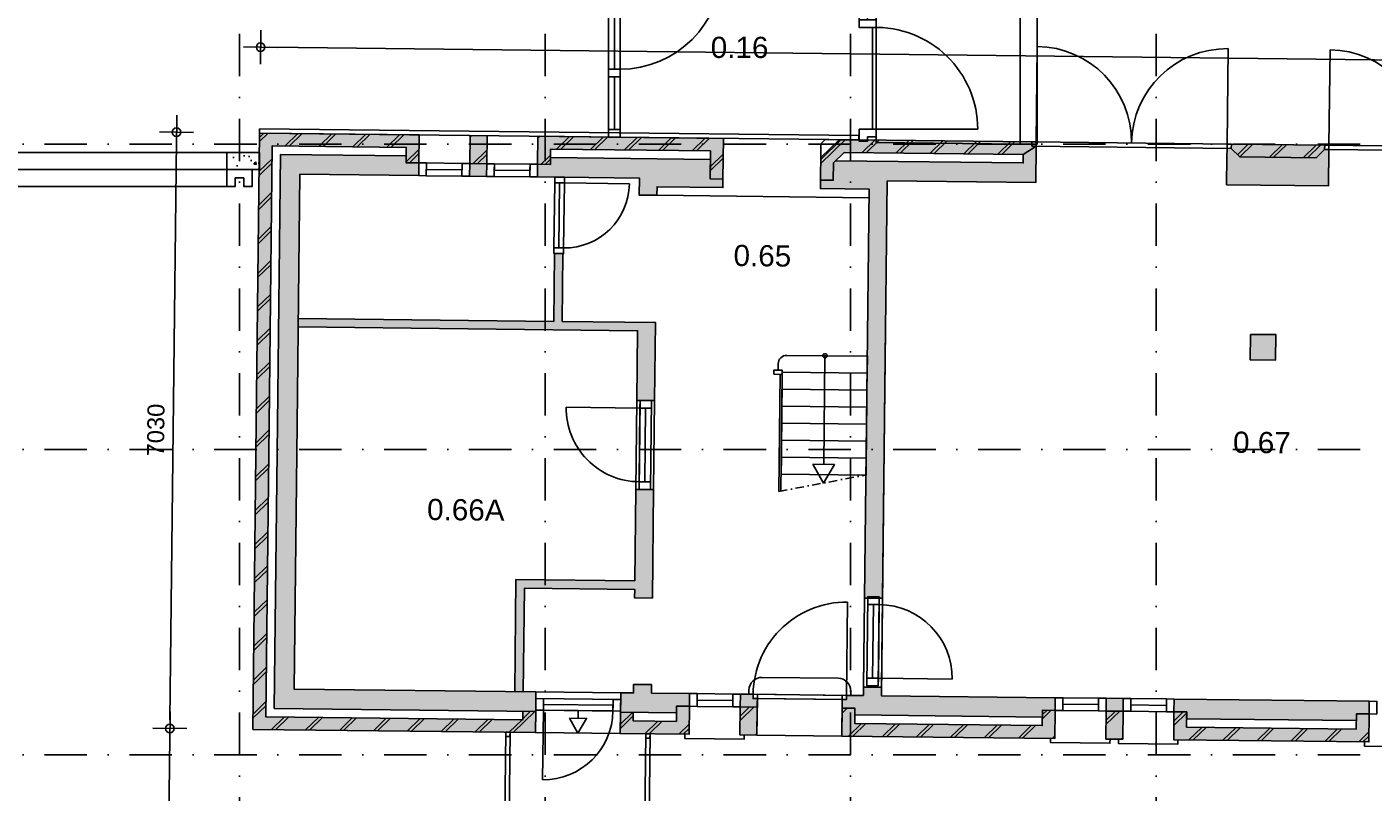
# Model space of a CAD drawing. Header units: millimetres. Extents: x -5500 to 79887, y -71178 to 5500.
# Tile 12 of 18: x 26296 to 42156, y -15440 to -6419. Entities that reach past the tile are written whole.
import ezdxf

# ---------------------------------------------------------------- set-up
doc = ezdxf.new("R2010")
doc.units = ezdxf.units.MM
doc.header["$LTSCALE"] = 100
doc.linetypes.add('begane grond_deel 2$1$DASHDOT', pattern=[1, 0.5, -0.25, 0, -0.25])
doc.linetypes.add('p_stramien$0$DASHDOT', pattern=[1, 0.5, -0.25, 0, -0.25])
for name, color, linetype in [('A--A28--_KONSTRUKTIES', 9, 'Continuous'), ('A--L24--_TRAPPEN', 1, 'Continuous'), ('A--L28--_KONSTRUKTIES', 4, 'Continuous'), ('A--L31--_BUITENKOZIJN', 4, 'Continuous'), ('A--L32--_BINNENKOZIJN', 4, 'Continuous'), ('A--M$1A_MAATVOERING', 1, 'Continuous'), ('A--T$1A_0_25MM', 4, 'Continuous'), ('begane grond_deel 2$0$A--A21--_BUITENWAND', 9, 'Continuous'), ('begane grond_deel 2$0$A--A22--_BINNENWAND', 9, 'Continuous'), ('begane grond_deel 2$0$A--L21--_BUITENWAND', 2, 'Continuous'), ('begane grond_deel 2$0$A--L22--_BINNENWAND', 2, 'Continuous'), ('begane grond_deel 2$0$A--L24--_TRAPPEN', 1, 'Continuous'), ('begane grond_deel 2$0$A--L31--_BUITENKOZIJN', 1, 'Continuous'), ('begane grond_deel 2$0$A--L32--_BINNENKOZIJN', 1, 'Continuous'), ('begane grond_deel 2$0$A--T$1A_0_25MM', 4, 'Continuous'), ('p_stramien$0$A--L$7A-_STRAMIEN', 250, 'p_stramien$0$DASHDOT')]:
    doc.layers.add(name, color=color, linetype=linetype)
doc.styles.add('begane grond_deel 2$0$TEXT-0_25', font='arial.ttf', dxfattribs={"height": 250})
doc.styles.add('TEXT-0_20', font='arial.ttf', dxfattribs={"height": 200})
doc.styles.add('TEXT-0_25', font='arial.ttf', dxfattribs={"height": 250})
doc.dimstyles.new('DIM-2', dxfattribs={"dimscale": 100, "dimtxt": 2, "dimasz": 1, "dimexe": 0, "dimexo": 0, "dimgap": 0, "dimtad": 0, "dimdec": 0, "dimzin": 0, "dimdsep": 46, "dimtxsty": 'TEXT-0_20', "dimblk1": 'MAATPUNT', "dimblk2": 'MAATPUNT', "dimsah": 1, "dimcen": 0, "dimse1": 1, "dimse2": 1, "dimclrd": 9, "dimclre": 1, "dimclrt": 2, "dimazin": 0, "dimtfac": 0.75, "dimtdec": 0, "dimtix": 1, "dimtmove": 2, "dimatfit": 3, "dimfxl": 0, "dimtvp": 1, "dimtolj": 1, "dimtzin": 0, "dimarcsym": 0})
pattern_1 = [(44.3514, (28751.47, -32919.44), (-197.7232, 202.2513), []), (44.3514, (28801.47, -32920), (-197.7232, 202.2513), [])]

# ---------------------------------------------------------------- blocks, each defined once
blk = doc.blocks.new('bi_koz_2090')
at = {"color": 9}
blk.add_lwpolyline([(67.5, -90), (1267.5, -90)], dxfattribs=at)
at = {"layer": 'A--L32--_BINNENKOZIJN', "color": 1}
for points in [[(-67.5, -90), (67.5, -90), (67.5, 0), (-67.5, 0)], [(0, -90), (67.5, -90), (67.5, -1290), (0, -1290)], [(-67.5, -1380), (67.5, -1380), (67.5, -1290), (-67.5, -1290)], [(-67.5, -2090), (67.5, -2090), (67.5, -2000), (-67.5, -2000)]]:
    blk.add_lwpolyline(points, close=True, dxfattribs=at)
at = {"layer": 'A--L32--_BINNENKOZIJN', "color": 9}
for points in [[(-67.5, -90), (67.5, -90), (67.5, -1290), (-67.5, -1290)], [(-67.5, -1380), (0, -1380), (0, -2000), (-67.5, -2000)], [(0, -1380), (67.5, -1380), (67.5, -2000), (0, -2000)]]:
    blk.add_lwpolyline(points, close=True, dxfattribs=at)
blk.add_arc((67.5, -90), 1200, 270, 0, dxfattribs=at)
blk = doc.blocks.new('bu_koz_2090')
at = {"layer": 'A--L31--_BUITENKOZIJN', "color": 1}
for points in [[(-100, -115), (100, -115), (100, -25), (0, -25), (0, 25), (-100, 25), (-100, -115)], [(-100, -1975), (100, -1975), (100, -2065), (0, -2065), (0, -2115), (-100, -2115), (-100, -1975)]]:
    blk.add_lwpolyline(points, dxfattribs=at)
at = {"layer": 'A--L31--_BUITENKOZIJN', "color": 9}
for points in [[(-100, -115), (-100, -685), (0, -685), (0, -115)], [(0, -115), (0, -685), (100, -685), (100, -115)]]:
    blk.add_lwpolyline(points, close=True, dxfattribs=at)
at = {"layer": 'A--L31--_BUITENKOZIJN', "color": 1}
for points in [[(100, -685), (-100, -685), (-100, -775), (100, -775)], [(100, -775), (60, -775), (60, -1975), (100, -1975)]]:
    blk.add_lwpolyline(points, close=True, dxfattribs=at)
at = {"layer": 'A--L31--_BUITENKOZIJN', "color": 9}
blk.add_lwpolyline([(99, -1975), (1299, -1975)], dxfattribs=at)
blk.add_arc((99, -1975), 1200, 359.9943, 91.87, dxfattribs=at)
blk = doc.blocks.new('p_stramien')
at = {"layer": 'p_stramien$0$A--L$7A-_STRAMIEN', "ltscale": 10}
for points in [[(28800, 4500), (28800, -70400)], [(32400, 4500), (32400, -70400)], [(36000, 4500), (36000, -70400)], [(39600, 4500), (39600, -70400)], [(-4500.1, -7800), (42100, -7800)], [(-4500.1, -11400), (42100, -11400)], [(-4500.1, -15000), (42100, -15000)]]:
    blk.add_lwpolyline(points, dxfattribs=at)
blk = doc.blocks.new('MAATPUNT')
at = {"color": 9, "linetype": 'Continuous'}
for p, q in [((0, 2), (0, -2)), ((-2, 0), (2, 0))]:
    blk.add_line(p, q, dxfattribs=at)
at = {"color": 1, "linetype": 'Continuous'}
blk.add_circle((0, 0), 0.5, dxfattribs=at)
blk = doc.blocks.new('*D353')
at = {"layer": 'A--M$1A_MAATVOERING', "color": 9, "lineweight": -2}
blk.add_line((29149, -6659), (61497, -7025), dxfattribs=at)
at = {"layer": 'A--M$1A_MAATVOERING', "color": 9, "lineweight": -2, "xscale": 100, "yscale": 100, "zscale": 100}
for p, rotation in [((29049, -6658), 179.3513962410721), ((61597, -7026), 359.3513962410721)]:
    blk.add_blockref('MAATPUNT', p, dxfattribs=dict(at, rotation=rotation))
at = {"layer": 'A--M$1A_MAATVOERING', "color": 2, "insert": (45325, -6638), "char_height": 200, "attachment_point": 5, "rotation": 359.3514, "style": 'TEXT-0_20'}
blk.add_mtext('\\A1;32550', dxfattribs=at)
blk = doc.blocks.new('*D359')
at = {"layer": 'A--M$1A_MAATVOERING', "color": 9, "lineweight": -2}
blk.add_line((28058, -7760), (27981, -14590), dxfattribs=at)
at = {"layer": 'A--M$1A_MAATVOERING', "color": 9, "lineweight": -2, "xscale": 100, "yscale": 100, "zscale": 100}
for p, rotation in [((28059, -7660), 89.35139624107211), ((27980, -14690), 269.3513962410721)]:
    blk.add_blockref('MAATPUNT', p, dxfattribs=dict(at, rotation=rotation))
at = {"layer": 'A--M$1A_MAATVOERING', "color": 2, "insert": (27815, -11172), "char_height": 200, "attachment_point": 5, "rotation": 89.3514, "style": 'TEXT-0_20'}
blk.add_mtext('\\A1;7030', dxfattribs=at)
blk = doc.blocks.new('*D360')
at = {"layer": 'A--M$1A_MAATVOERING', "color": 9, "lineweight": -2}
blk.add_line((27979, -14790), (27923, -19689), dxfattribs=at)
at = {"layer": 'A--M$1A_MAATVOERING', "color": 9, "lineweight": -2, "xscale": 100, "yscale": 100, "zscale": 100}
for p, rotation in [((27980, -14690), 89.35139624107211), ((27922, -19789), 269.3513962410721)]:
    blk.add_blockref('MAATPUNT', p, dxfattribs=dict(at, rotation=rotation))
at = {"layer": 'A--M$1A_MAATVOERING', "color": 2, "insert": (27747, -17237), "char_height": 200, "attachment_point": 5, "rotation": 89.3514, "style": 'TEXT-0_20'}
blk.add_mtext('\\A1;5100', dxfattribs=at)
blk = doc.blocks.new('begane grond_deel 2$0$bi_d_koz_1050')
at = {"layer": 'begane grond_deel 2$0$A--L31--_BUITENKOZIJN', "color": 1}
for points in [[(-135, 0), (0, 0), (0, -90), (-135, -90)], [(-135, -960), (-67.5, -960), (-67.5, -90), (-135, -90)], [(-135, -960), (0, -960), (0, -1050), (-135, -1050)]]:
    blk.add_lwpolyline(points, close=True, dxfattribs=at)
at = {"layer": 'begane grond_deel 2$0$A--L31--_BUITENKOZIJN', "color": 9}
blk.add_lwpolyline([(-135, 0), (-135, -1050), (0, -1050), (0, 0)], close=True, dxfattribs=at)
blk.add_lwpolyline([(-135, -90), (-1005, -90)], dxfattribs=at)
blk.add_arc((-135, -90), 870, 180, 270, dxfattribs=at)
blk = doc.blocks.new('begane grond_deel 2$0$bi_koz_900')
at = {"layer": 'begane grond_deel 2$0$A--L32--_BINNENKOZIJN', "color": 1}
for points in [[(57, -67), (-57, -67), (-57, 0), (57, 0)], [(0, -67), (-57, -67), (-57, -833), (0, -833)], [(57, -900), (-57, -900), (-57, -833), (57, -833)]]:
    blk.add_lwpolyline(points, close=True, dxfattribs=at)
at = {"layer": 'begane grond_deel 2$0$A--L32--_BINNENKOZIJN', "color": 9}
blk.add_lwpolyline([(-57, -67), (-823, -67)], dxfattribs=at)
blk.add_lwpolyline([(57, -67), (-57, -67), (-57, -833), (57, -833)], close=True, dxfattribs=at)
blk.add_arc((-57, -67), 766, 180, 270, dxfattribs=at)
blk = doc.blocks.new('begane grond_deel 2$0$bu_d_koz_1000')
at = {"layer": 'begane grond_deel 2$0$A--L31--_BUITENKOZIJN', "color": 9}
blk.add_lwpolyline([(1000, -67.5), (0, -67.5), (0, 67.5), (1000, 67.5)], close=True, dxfattribs=at)
at = {"layer": 'begane grond_deel 2$0$A--L31--_BUITENKOZIJN', "color": 1}
for points in [[(90, -67.5), (90, 67.5), (0, 67.5), (0, -67.5)], [(90, -67.5), (90, 0), (910, 0), (910, -67.5)], [(1000, -67.5), (1000, 67.5), (910, 67.5), (910, -67.5)]]:
    blk.add_lwpolyline(points, close=True, dxfattribs=at)
at = {"layer": 'begane grond_deel 2$0$A--L31--_BUITENKOZIJN', "color": 9}
blk.add_lwpolyline([(910, -67.5), (910, -887.5)], dxfattribs=at)
blk.add_arc((910, -67.5), 820, 180, 270, dxfattribs=at)

msp = doc.modelspace()

# ---------------------------------------------------------------- hatches: boundary and pattern name
at = {"layer": 'A--A28--_KONSTRUKTIES'}
h = msp.add_hatch(dxfattribs=at)
h.set_pattern_fill('CONCRETE2', color=256, scale=25, style=0)
h.set_pattern_definition([(50, (7200, -2750), (364.368, -31.878), [38.1, -419.1]), (355, (7200, -2750), (-70.4857, 382.1136), [30.48, -335.28]), (100.4514, (7230.36, -2752.66), (293.883, 350.2353), [32.38, -356.18]), (46.1842, (7200, -2648.4), (542.1585, -84.084), [57.15, -628.65]), (96.6356, (7245.2, -2655.4), (474.809, 494.852), [48.57, -534.27]), (351.1842, (7200, -2648.4), (474.808, 494.852), [45.72, -502.92]), (21, (7250.8, -2673.8), (303.2288, -204.5304), [38.1, -419.1]), (326, (7250.8, -2673.8), (123.604, 368.376), [30.48, -335.28]), (71.4514, (7276.07, -2690.84), (426.833, 163.8455), [32.38, -356.18]), (37.5, (7200, -2750), (6.1772, 169.1101), [0, -331.216, 0, -340.36, 0, -336.55]), (7.5, (7200, -2750), (133.6393, 200.3611), [0, -194.056, 0, -323.596, 0, -128.27]), (327.5, (7086.72, -2750), (271.1818, -11.4579), [0, -127, 0, -396.24, 0, -525.78]), (317.5, (7035.92, -2750), (296.2586, 50.8533), [0, -165.1, 0, -263.144, 0, -373.38])])
h.paths.add_polyline_path([(28650, -7900), (28650, -8100), (29034.7, -8100), (29034.7, -7900)])
at = {"layer": 'begane grond_deel 2$0$A--A21--_BUITENWAND'}
for color, points in [(8, [(32290.3, -14488.3), (32140.4, -14486.6), (32139.2, -14586.6), (29109.4, -14552.3), (29148.5, -11097.5), (29185.6, -7822.7), (30765.5, -7840.6), (30764.4, -7940.6), (30763.5, -8020.6), (30913.4, -8022.3), (30917.2, -7692.3), (29037.3, -7671.1), (28998.5, -11095.8), (28957.7, -14700.6), (31937.5, -14734.3), (31937.5, -14734.3), (31987.5, -14734.9), (31987.5, -14734.9), (32287.5, -14738.3)]), (8, [(31713.4, -8031.4), (31717.1, -7701.4), (31517.1, -7699.1), (31513.4, -8029.1)]), (8, [(34346.5, -8211.2), (34496.5, -8212.9), (34502, -7732.9), (32317.1, -7708.2), (32313.4, -8038.2), (32463.4, -8039.9), (32464.3, -7959.9), (32465.4, -7859.9), (34350.3, -7881.2), (34349.1, -7981.2)]), (8, [(38136.7, -7774.1), (36076.8, -7750.8), (35864.7, -7748.4), (35649.5, -7958.8), (35647.1, -8170.9), (35646.4, -8225.9), (35796.4, -8227.6), (35798.8, -8022.6), (35824, -7997.9), (35925.1, -7899), (38035, -7922.9), (38186.2, -7824.6), (38136.2, -7824.1)]), (256, [(32140.4, -14486.6), (32290.3, -14488.3), (32290.5, -14473.3), (32292, -14338.3), (32292.9, -14258.3), (29443.1, -14226.1), (29478.5, -11101.3), (29491.5, -9956.3), (29492.6, -9856.4), (29511.8, -8156.5), (30911.8, -8172.3), (30913.4, -8022.3), (30763.5, -8020.6), (30764.4, -7940.6), (29284.5, -7923.9), (29248.5, -11098.7), (29210.5, -14453.5)]), (8, [(40486, -7850.7), (40584.9, -7951.8), (41484.8, -7962), (41585.9, -7863.1), (41586.5, -7813.1), (40486.6, -7800.7)]), (256, [(33719.3, -8404.1), (33720.4, -8304.1), (34495.4, -8312.9), (34496.5, -8212.9), (34346.5, -8211.2), (34349.1, -7981.2), (32464.3, -7959.9), (32463.4, -8039.9), (32313.4, -8038.2), (32311.7, -8188.2), (32514.6, -8190.5), (32514.6, -8190.5), (32628.6, -8191.7), (32628.6, -8191.7), (33511.6, -8201.7), (33509.3, -8401.7)]), (256, [(34102.8, -14278.8), (33652.9, -14273.7), (33654, -14173.7), (33444, -14171.4), (33442.9, -14271.4), (33292.9, -14269.7), (33292, -14349.7), (33290.3, -14499.6), (33440.3, -14501.3), (33950.2, -14507.1), (33951.1, -14427.1), (34101.1, -14428.8)]), (8, [(33587.4, -14753), (33637.4, -14753.6), (33637.4, -14753.6), (34097.4, -14758.8), (34101.1, -14428.8), (33951.1, -14427.1), (33950.2, -14507.1), (33949.1, -14607.1), (33439.1, -14601.3), (33440.3, -14501.3), (33290.3, -14499.6), (33289.1, -14599.6), (33287.4, -14749.6), (33587.4, -14753)]), (8, [(34701.1, -14435.6), (34697.4, -14765.6), (34747.4, -14766.2), (34897.3, -14767.9), (34901.1, -14437.9)]), (8, [(35901, -14449.2), (35897.3, -14779.2), (38407.1, -14807.6), (38410.9, -14477.6), (38260.9, -14475.9), (38258.8, -14655.9), (36049, -14630.9), (36051, -14450.9)]), (8, [(39010.8, -14484.4), (39007.1, -14814.4), (39057.1, -14814.9), (39157.1, -14816.1), (39207.1, -14816.6), (39210.8, -14486.7)]), (8, [(39810.8, -14493.5), (39807, -14823.4), (42106.9, -14849.5), (42110.6, -14519.5), (41960.6, -14517.8), (41958.6, -14697.8), (39958.7, -14675.1), (39960.8, -14495.2)])]:
    msp.add_hatch(color=color, dxfattribs=at).paths.add_polyline_path(points)
h = msp.add_hatch(dxfattribs=at)
h.set_pattern_fill('BAKSTEEN', color=256, scale=100, angle=179.3514, style=0)
h.set_pattern_definition([(224.3514, (42362.72, 10399.25), (197.7232, -202.2513), []), (224.3514, (42312.72, 10399.82), (197.7232, -202.2513), [])])
h.paths.add_polyline_path([(31713.4, -8031.4), (31717.1, -7701.4), (31517.1, -7699.1), (31513.4, -8029.1)])
h = msp.add_hatch(dxfattribs=at)
h.set_pattern_fill('BAKSTEEN', color=256, scale=100, angle=359.3514, style=0)
h.set_pattern_definition([(44.3514, (24051.78, -32866.24), (-197.7232, 202.2513), []), (44.3514, (24101.77, -32866.8), (-197.7232, 202.2513), [])])
h.paths.add_polyline_path([(34701.1, -14435.6), (34697.4, -14765.6), (34897.3, -14767.9), (34901.1, -14437.9)])
h = msp.add_hatch(dxfattribs=at)
h.set_pattern_fill('BAKSTEEN', color=256, scale=100, angle=359.3514, style=0)
h.set_pattern_definition(pattern_1)
h.paths.add_polyline_path([(35901, -14449.2), (35897.3, -14779.2), (38407.1, -14807.6), (38410.9, -14477.6), (38260.9, -14475.9), (38258.8, -14655.9), (36049, -14630.9), (36051, -14450.9)])
h = msp.add_hatch(dxfattribs=at)
h.set_pattern_fill('BAKSTEEN', color=256, scale=100, angle=359.3514, style=0)
h.set_pattern_definition([(44.3514, (28361.5, -32915.03), (-197.7232, 202.2513), []), (44.3514, (28411.5, -32915.6), (-197.7232, 202.2513), [])])
h.paths.add_polyline_path([(39010.8, -14484.4), (39007.1, -14814.4), (39207.1, -14816.6), (39210.8, -14486.7)])
h = msp.add_hatch(dxfattribs=at)
h.set_pattern_fill('BAKSTEEN', color=256, scale=100, angle=359.3514, style=0)
h.set_pattern_definition([(44.3514, (27961.53, -32910.5), (-197.7232, 202.2513), []), (44.3514, (28011.52, -32911.07), (-197.7232, 202.2513), [])])
h.paths.add_polyline_path([(39810.8, -14493.5), (39807, -14823.4), (42106.9, -14849.5), (42110.6, -14519.5), (41960.6, -14517.8), (41958.6, -14697.8), (39958.7, -14675.1), (39960.8, -14495.2)])
at = {"layer": 'begane grond_deel 2$0$A--A22--_BINNENWAND'}
h = msp.add_hatch(dxfattribs=at)
h.set_pattern_fill('BAKSTEEN', color=256, scale=100, angle=359.3514, style=0)
h.set_pattern_definition(pattern_1)
h.paths.add_polyline_path([(32290.3, -14488.3), (32140.4, -14486.6), (32139.2, -14586.6), (29109.4, -14552.3), (29148.5, -11097.5), (29185.6, -7822.7), (30765.5, -7840.6), (30764.4, -7940.6), (30763.5, -8020.6), (30913.4, -8022.3), (30917.2, -7692.3), (29037.3, -7671.1), (28998.5, -11095.8), (28957.7, -14700.6), (31937.5, -14734.3), (31937.5, -14734.3), (31987.5, -14734.9), (31987.5, -14734.9), (32287.5, -14738.3)])
h = msp.add_hatch(dxfattribs=at)
h.set_pattern_fill('BAKSTEEN', color=256, scale=100, angle=359.3514, style=0)
h.set_pattern_definition(pattern_1)
h.paths.add_polyline_path([(34346.5, -8211.2), (34496.5, -8212.9), (34502, -7732.9), (32317.1, -7708.2), (32313.4, -8038.2), (32463.4, -8039.9), (32464.3, -7959.9), (32465.4, -7859.9), (34350.3, -7881.2), (34349.1, -7981.2)])
h = msp.add_hatch(dxfattribs=at)
h.set_pattern_fill('BAKSTEEN', color=256, scale=100, angle=359.3514, style=0)
h.set_pattern_definition(pattern_1)
h.paths.add_polyline_path([(38136.7, -7774.1), (36076.8, -7750.8), (35864.7, -7748.4), (35649.5, -7958.8), (35647.1, -8170.9), (35646.4, -8225.9), (35796.4, -8227.6), (35798.8, -8022.6), (35824, -7997.9), (35925.1, -7899), (38035, -7922.9), (38186.2, -7824.6), (38136.2, -7824.1)])
for points in [[(35796.4, -8227.6), (35646.4, -8225.9), (35645.3, -8325.9), (36220.3, -8332.4), (36165.7, -13152.1), (36375.7, -13154.5), (36431.4, -8234.8), (38181.3, -8254.6), (38186.2, -7824.6), (38035, -7922.9), (38033.9, -8022.9), (35824, -7997.9), (35798.8, -8022.6)], [(40436, -7850.1), (40434.9, -7950.1), (40431.1, -8280.1), (41631.1, -8293.7), (41635.9, -7863.7), (41585.9, -7863.1), (41484.8, -7962), (40584.9, -7951.8), (40486, -7850.7)], [(31711.7, -8181.4), (31713.4, -8031.4), (31513.4, -8029.1), (31511.7, -8179.1)], [(33519.4, -10822), (33654.4, -10823.5), (33691.9, -10824), (33702.3, -9904), (32602.4, -9891.6), (32602.4, -9891.6), (32611.5, -9091.6), (32511.5, -9090.5), (32502.4, -9890.4), (32502.4, -9890.4), (29492.6, -9856.4), (29491.5, -9956.3), (33491.2, -10001.6), (33481.9, -10821.6)], [(40711.2, -10043.4), (40707.8, -10343.3), (41007.8, -10346.7), (41011.2, -10046.8)], [(33642.5, -11873.5), (33507.5, -11871.9), (33470, -11871.5), (33457.8, -12951.4), (32057.9, -12935.6), (32043, -14255.5), (32143, -14256.6), (32156.8, -13036.7), (33456.7, -13051.4), (33455.6, -13151.4), (33665.5, -13153.8), (33680, -11873.9)], [(36153.8, -14202), (36152.7, -14302), (35952.7, -14299.8), (35952.1, -14349.8), (35902.1, -14349.2), (35901, -14449.2), (36051, -14450.9), (36050.1, -14530.9), (38260, -14555.9), (38260.9, -14475.9), (38410.9, -14477.6), (38412.6, -14327.6), (36362.7, -14304.4), (36363.8, -14204.4)], [(34702.8, -14285.6), (34701.1, -14435.6), (34901.1, -14437.9), (34902.2, -14337.9), (34852.2, -14337.3), (34852.8, -14287.3)], [(39012.5, -14334.4), (39010.8, -14484.4), (39210.8, -14486.7), (39212.5, -14336.7)], [(39812.5, -14343.5), (39810.8, -14493.5), (39960.8, -14495.2), (39959.9, -14575.1), (41959.7, -14597.8), (41960.6, -14517.8), (42110.6, -14519.5), (42112.3, -14369.5)]]:
    msp.add_hatch(color=256, dxfattribs=at).paths.add_polyline_path(points)
h = msp.add_hatch(dxfattribs=at)
h.set_pattern_fill('BAKSTEEN', color=256, scale=100, angle=359.3514, style=0)
h.set_pattern_definition(pattern_1)
h.paths.add_polyline_path([(40486, -7850.7), (40584.9, -7951.8), (41484.8, -7962), (41585.9, -7863.1), (41586.5, -7813.1), (40486.6, -7800.7)])
h = msp.add_hatch(dxfattribs=at)
h.set_pattern_fill('BAKSTEEN', color=256, scale=100, angle=359.3514, style=0)
h.set_pattern_definition(pattern_1)
h.paths.add_polyline_path([(33289.1, -14599.6), (33287.4, -14749.6), (33587.4, -14753), (33587.4, -14753), (33637.4, -14753.6), (33637.4, -14753.6), (34097.4, -14758.8), (34101.1, -14428.8), (33951.1, -14427.1), (33950.2, -14507.1), (33949.1, -14607.1), (33439.1, -14601.3), (33440.3, -14501.3), (33290.3, -14499.6)])

# ---------------------------------------------------------------- linework, layer by layer
at = {"layer": 'A--L24--_TRAPPEN', "color": 7}
msp.add_lwpolyline([(38200, -7802.5), (38000, -7802.5), (38000, -5400), (38200, -5400)], close=True, dxfattribs=at)
msp.add_lwpolyline([(38000, -5650), (38000, -5650), (38000, -7802.5), (36300, -7783.3), (36300, -5650), (38000, -5650)], dxfattribs=at)
at = {"layer": 'A--L28--_KONSTRUKTIES', "color": 3}
msp.add_lwpolyline([(28650, -8100), (28650, -7900), (29034.7, -7900), (29034.7, -8100)], close=True, dxfattribs=at)
at = {"layer": 'A--L32--_BINNENKOZIJN', "color": 9}
for points in [[(20533, -7900), (28650, -7900), (28650, -8100), (20533, -8100)], [(28650, -8300), (25350, -8300), (25350, -8100), (28650, -8100)]]:
    msp.add_lwpolyline(points, close=True, dxfattribs=at)
at = {"layer": 'A--L32--_BINNENKOZIJN', "color": 1}
msp.add_lwpolyline([(28650, -8100), (28650, -8300), (28750, -8300), (28750, -8200), (28850, -8200), (28850, -8300), (28950, -8300), (28950, -8100)], close=True, dxfattribs=at)
at = {"layer": 'begane grond_deel 2$0$A--L21--_BUITENWAND'}
for points in [[(32290.3, -14488.3), (32140.4, -14486.6), (32139.2, -14586.6), (29109.4, -14552.3), (29148.5, -11097.5), (29185.6, -7822.7), (30765.5, -7840.6), (30763.5, -8020.6), (30913.4, -8022.3), (30917.2, -7692.3), (29037.3, -7671.1), (28998.5, -11095.8), (28957.7, -14700.6), (32287.5, -14738.3)], [(31713.4, -8031.4), (31717.1, -7701.4), (31517.1, -7699.1), (31513.4, -8029.1)], [(34350.3, -7881.2), (32465.4, -7859.9), (32463.4, -8039.9), (32313.4, -8038.2), (32317.1, -7708.2), (34502, -7732.9), (34502, -7732.9), (34496.5, -8212.9), (34346.5, -8211.2)], [(36076.8, -7750.8), (38136.7, -7774.1), (38136.2, -7824.1), (38186.2, -7824.6), (38035, -7922.9), (35925.1, -7899), (35798.8, -8022.6), (35796.4, -8227.6), (35646.4, -8225.9), (35647.1, -8170.9), (35649.5, -7958.8), (35864.7, -7748.4)], [(32290.3, -14488.3), (29210.5, -14453.5), (29248.5, -11098.7), (29284.5, -7923.9), (30764.4, -7940.6), (30763.5, -8020.6), (30913.4, -8022.3), (30911.8, -8172.3), (29511.8, -8156.5), (29478.5, -11101.3), (29443.1, -14226.1), (32292.9, -14258.3)], [(35796.4, -8227.6), (35646.4, -8225.9), (35645.3, -8325.9), (36220.3, -8332.4), (36165.7, -13152.1), (36375.7, -13154.5), (36431.4, -8234.8), (38181.3, -8254.6), (38186.2, -7824.6), (38035, -7922.9), (38033.9, -8022.9), (35824, -7997.9), (35798.8, -8022.6)], [(40434.9, -7950.1), (40436, -7850.1), (40486, -7850.7), (40584.9, -7951.8), (41484.8, -7962), (41585.9, -7863.1), (41635.9, -7863.7), (41631.1, -8293.7), (40431.1, -8280.1)], [(40486.6, -7800.7), (41586.5, -7813.1), (41585.9, -7863.1), (41484.8, -7962), (40584.9, -7951.8), (40486, -7850.7)], [(31711.7, -8181.4), (31713.4, -8031.4), (31513.4, -8029.1), (31511.7, -8179.1), (31711.7, -8181.4)], [(33719.3, -8404.1), (33720.4, -8304.1), (33720.4, -8304.1), (34495.4, -8312.9), (34496.5, -8212.9), (34346.5, -8211.2), (34349.1, -7981.2), (32464.3, -7959.9), (32463.4, -8039.9), (32313.4, -8038.2), (32311.7, -8188.2), (33511.6, -8201.7), (33509.3, -8401.7)], [(40711.2, -10043.4), (40707.8, -10343.3), (41007.8, -10346.7), (41011.2, -10046.8)], [(33652.9, -14273.7), (34102.8, -14278.8), (34101.1, -14428.8), (33951.1, -14427.1), (33950.2, -14507.1), (33290.3, -14499.6), (33292.9, -14269.7), (33442.9, -14271.4), (33444, -14171.4), (33654, -14173.7)], [(33289.1, -14599.6), (33287.4, -14749.6), (34097.4, -14758.8), (34101.1, -14428.8), (33951.1, -14427.1), (33949.1, -14607.1), (33439.1, -14601.3), (33440.3, -14501.3), (33290.3, -14499.6)], [(34702.8, -14285.6), (34701.1, -14435.6), (34901.1, -14437.9), (34902.2, -14337.9), (34852.2, -14337.3), (34852.8, -14287.3), (34702.8, -14285.6)], [(39012.5, -14334.4), (39010.8, -14484.4), (39210.8, -14486.7), (39212.5, -14336.7), (39012.5, -14334.4)], [(39812.5, -14343.5), (39810.8, -14493.5), (39960.8, -14495.2), (39959.9, -14575.1), (41959.7, -14597.8), (41960.6, -14517.8), (42110.6, -14519.5), (42112.3, -14369.5)], [(34701.1, -14435.6), (34697.4, -14765.6), (34897.3, -14767.9), (34901.1, -14437.9)], [(35901, -14449.2), (35897.3, -14779.2), (38407.1, -14807.6), (38410.9, -14477.6), (38260.9, -14475.9), (38258.8, -14655.9), (36049, -14630.9), (36051, -14450.9)], [(39010.8, -14484.4), (39007.1, -14814.4), (39207.1, -14816.6), (39210.8, -14486.7)], [(39810.8, -14493.5), (39807, -14823.4), (42106.9, -14849.5), (42110.6, -14519.5), (41960.6, -14517.8), (41958.6, -14697.8), (39958.7, -14675.1), (39960.8, -14495.2)]]:
    msp.add_lwpolyline(points, close=True, dxfattribs=at)
at = {"layer": 'begane grond_deel 2$0$A--L21--_BUITENWAND', "color": 1}
msp.add_lwpolyline([(29037.3, -7671.1), (29037.9, -7621.1), (36099.2, -7701), (36098.6, -7751)], close=True, dxfattribs=at)
msp.add_lwpolyline([(35864.7, -7748.4), (35701.9, -7746.5), (35651.3, -7795.9), (35649.5, -7958.8)], dxfattribs=at)
at = {"layer": 'begane grond_deel 2$0$A--L21--_BUITENWAND'}
for points in [[(34346.5, -8211.2), (34349.1, -7981.2)], [(32602.4, -9891.6), (32611.5, -9091.6), (32511.5, -9090.5), (32502.4, -9890.4)], [(32502.4, -9890.4), (32511.5, -9090.5), (32611.5, -9091.6), (32602.4, -9891.6)], [(32602.4, -9891.6), (33702.3, -9904), (33691.9, -10824), (33481.9, -10821.6), (33491.2, -10001.6), (29491.5, -9956.3), (29492.6, -9856.4), (32502.4, -9890.4)]]:
    msp.add_lwpolyline(points, dxfattribs=at)
at = {"layer": 'begane grond_deel 2$0$A--L22--_BINNENWAND'}
for points in [[(36152.7, -14302), (36153.8, -14202), (36153.8, -14202), (36363.8, -14204.4), (36411.6, -9984.7), (36411.6, -9984.7), (36408, -10304.7), (36408, -10304.7), (36362.7, -14304.4), (38412.6, -14327.6), (38410.9, -14477.6), (38260.9, -14475.9), (38260, -14555.9), (36050.1, -14530.9), (36051, -14450.9), (35901, -14449.2), (35902.1, -14349.2), (35952.1, -14349.8), (35952.7, -14299.8)], [(33457.8, -12951.4), (33470, -11871.5), (33680, -11873.9), (33665.5, -13153.8), (33455.6, -13151.4), (33456.7, -13051.4), (32156.8, -13036.7), (32143, -14256.6), (32043, -14255.5), (32057.9, -12935.6)]]:
    msp.add_lwpolyline(points, close=True, dxfattribs=at)
at = {"layer": 'begane grond_deel 2$0$A--L24--_TRAPPEN'}
for points in [[(33719.3, -8404.1), (36219.1, -8432.4)], [(35179.9, -11890.9), (35195.5, -10516), (35170.5, -10515.7), (35154.9, -11895.6)]]:
    msp.add_lwpolyline(points, dxfattribs=at)
msp.add_lwpolyline([(35195.8, -10491), (36195.7, -10502.3), (36198, -10302.3), (35248, -10291.5, 0.4142136), (35146.9, -10390.4), (35146.1, -10465.4), (35196.1, -10466)], format="xyb", dxfattribs=at)
at = {"layer": 'begane grond_deel 2$0$A--L24--_TRAPPEN', "color": 9}
for points in [[(35697.5, -10296.6), (35683.5, -11577.2)], [(32790.5, -14479), (32789.5, -14569.6)]]:
    msp.add_lwpolyline(points, dxfattribs=at)
at = {"layer": 'begane grond_deel 2$0$A--L24--_TRAPPEN'}
for points in [[(35095.5, -10514.8), (35195.5, -10516), (35196.1, -10466), (35096.1, -10464.8)], [(35195.8, -10491), (35193.5, -10690.9), (36193.5, -10702.3), (36195.7, -10502.3)], [(35193.5, -10690.9), (35191.3, -10890.9), (36191.2, -10902.2), (36193.5, -10702.3)], [(35191.3, -10890.9), (35189, -11090.9), (36188.9, -11102.2), (36191.2, -10902.2)], [(35189, -11090.9), (35186.7, -11290.9), (36186.7, -11302.2), (36188.9, -11102.2)], [(35186.7, -11290.9), (35184.5, -11490.9), (36184.4, -11502.2), (36186.7, -11302.2)], [(35184.5, -11490.9), (35182.2, -11690.9), (36182.1, -11702.2), (36184.4, -11502.2)], [(32292.9, -14258.3), (33292.9, -14269.7), (33292, -14349.7), (32292, -14338.3)], [(34897.3, -14767.9), (35897.3, -14779.2), (35902.1, -14349.2), (34902.2, -14337.9)], [(32287.5, -14738.3), (33287.4, -14749.6), (33290.4, -14484.6), (32290.5, -14473.3)]]:
    msp.add_lwpolyline(points, close=True, dxfattribs=at)
at = {"layer": 'begane grond_deel 2$0$A--L24--_TRAPPEN', "color": 9}
for points in [[(35556.9, -11575.8), (35681, -11796.5), (35810.1, -11578.7)], [(32688.8, -14568.5), (32787.5, -14744), (32890.1, -14570.8)]]:
    msp.add_lwpolyline(points, close=True, dxfattribs=at)
at = {"layer": 'begane grond_deel 2$0$A--L24--_TRAPPEN', "linetype": 'begane grond_deel 2$1$DASHDOT', "ltscale": 2}
msp.add_lwpolyline([(35154.9, -11895.6), (36182.1, -11702.2)], dxfattribs=at)
at = {"layer": 'begane grond_deel 2$0$A--L24--_TRAPPEN'}
msp.add_lwpolyline([(34802.8, -14286.7), (34803.4, -14236.8, -0.4142136), (34955, -14088.5), (35855, -14098.6, -0.4142136), (36003.3, -14250.3), (36002.7, -14300.3)], format="xyb", close=True, dxfattribs=at)
at = {"layer": 'begane grond_deel 2$0$A--L24--_TRAPPEN', "color": 9}
msp.add_circle((35698, -10296.6), 25, dxfattribs=at)
at = {"layer": 'begane grond_deel 2$0$A--L31--_BUITENKOZIJN', "color": 9}
for points in [[(38186.7, -7774.6), (38199.5, -6649.7)], [(40436.6, -7800.1), (40449.3, -6675.2)], [(41636.5, -7813.7), (41649.2, -6688.8)], [(35952.7, -14299.8), (35965.2, -13199.8)], [(31937.5, -14734.3), (31880.4, -19784)], [(31987.5, -14734.9), (31930.4, -19784.6)], [(33587.4, -14753), (33530.3, -19802.7)], [(33637.4, -14753.6), (33579.7, -19853.3)], [(33637.4, -14753.6), (33580.3, -19803.3)]]:
    msp.add_lwpolyline(points, dxfattribs=at)
for points in [[(38136.2, -7824.1), (38136.7, -7774.1), (40486.6, -7800.7), (40486, -7850.7)], [(41585.9, -7863.1), (41586.5, -7813.1), (43936.4, -7839.7), (43935.8, -7889.7)], [(31423.4, -8028.1), (31003.4, -8023.3), (31002.6, -8098.3), (31422.6, -8103.1)], [(32223.4, -8037.1), (31803.4, -8032.4), (31802.5, -8107.4), (32222.5, -8112.1)], [(34191.1, -14429.8), (34611.1, -14434.6), (34611.9, -14359.6), (34192, -14354.8)], [(34852.2, -14337.3), (34852.8, -14287.3), (35952.7, -14299.8), (35952.1, -14349.8)], [(38500.9, -14478.6), (38920.8, -14483.4), (38921.7, -14408.4), (38501.7, -14403.6)], [(39300.8, -14487.7), (39720.8, -14492.4), (39721.6, -14417.4), (39301.6, -14412.7)]]:
    msp.add_lwpolyline(points, close=True, dxfattribs=at)
at = {"layer": 'begane grond_deel 2$0$A--L31--_BUITENKOZIJN', "color": 1}
for points in [[(38136.2, -7824.1), (38136.7, -7774.1), (38186.7, -7774.6), (38186.2, -7824.6)], [(40436.6, -7800.1), (40436, -7850.1), (40486, -7850.7), (40486.6, -7800.7)], [(41585.9, -7863.1), (41586.5, -7813.1), (41636.5, -7813.7), (41635.9, -7863.7)], [(31001.7, -8173.3), (31003.4, -8023.3), (30913.4, -8022.3), (30911.8, -8172.3)], [(31421.7, -8178.1), (31001.7, -8173.3), (31003.4, -8023.3), (31423.4, -8028.1)], [(31511.7, -8179.1), (31513.4, -8029.1), (31423.4, -8028.1), (31421.7, -8178.1)], [(31801.7, -8182.4), (31803.4, -8032.4), (31713.4, -8031.4), (31711.7, -8181.4)], [(32221.7, -8187.1), (31801.7, -8182.4), (31803.4, -8032.4), (32223.4, -8037.1)], [(32311.7, -8188.2), (32313.4, -8038.2), (32223.4, -8037.1), (32221.7, -8187.1)], [(34102.8, -14278.8), (34101.1, -14428.8), (34191.1, -14429.8), (34192.8, -14279.8)], [(34192.8, -14279.8), (34612.8, -14284.6), (34611.1, -14434.6), (34191.1, -14429.8)], [(34612.8, -14284.6), (34611.1, -14434.6), (34701.1, -14435.6), (34702.8, -14285.6)], [(34852.2, -14337.3), (34852.8, -14287.3), (34902.8, -14287.9), (34902.2, -14337.9)], [(35902.7, -14299.2), (35902.1, -14349.2), (35952.1, -14349.8), (35952.7, -14299.8)], [(38412.6, -14327.6), (38410.9, -14477.6), (38500.9, -14478.6), (38502.5, -14328.6)], [(38502.5, -14328.6), (38922.5, -14333.4), (38920.8, -14483.4), (38500.9, -14478.6)], [(38922.5, -14333.4), (38920.8, -14483.4), (39010.8, -14484.4), (39012.5, -14334.4)], [(39212.5, -14336.7), (39210.8, -14486.7), (39300.8, -14487.7), (39302.5, -14337.7)], [(39302.5, -14337.7), (39722.5, -14342.4), (39720.8, -14492.4), (39300.8, -14487.7)], [(39722.5, -14342.4), (39720.8, -14492.4), (39810.8, -14493.5), (39812.5, -14343.5)], [(42112.3, -14369.5), (42110.6, -14519.5), (42200.6, -14520.5), (42202.3, -14370.5)], [(31937, -14784.3), (31937.5, -14734.3), (31987.5, -14734.9), (31987, -14784.9)], [(33636.9, -14803.6), (33637.4, -14753.6), (33587.4, -14753), (33586.9, -14803)]]:
    msp.add_lwpolyline(points, close=True, dxfattribs=at)
for points in [[(31513.4, -8029.1), (31511.7, -8179.1)], [(34901.1, -14437.9), (34902.8, -14287.9)], [(39210.8, -14486.7), (39212.5, -14336.7)], [(42110.6, -14519.5), (42112.3, -14369.5)]]:
    msp.add_lwpolyline(points, dxfattribs=at)
at = {"layer": 'begane grond_deel 2$0$A--L31--_BUITENKOZIJN'}
for points in [[(34047.4, -14758.2), (34046.8, -14808.2), (34746.8, -14816.1), (34747.4, -14766.2)], [(38357.1, -14807), (38356.6, -14857), (39056.5, -14864.9), (39057.1, -14814.9)], [(39157.1, -14816.1), (39156.5, -14866.1), (39856.5, -14874), (39857, -14824)], [(42056.9, -14848.9), (42056.3, -14898.9), (42756.3, -14906.8), (42756.8, -14856.8)]]:
    msp.add_lwpolyline(points, dxfattribs=at)
at = {"layer": 'begane grond_deel 2$0$A--L31--_BUITENKOZIJN', "color": 9}
for centre, radius, start, end in [((38186.7, -7774.6), 1125, 359.3514, 89.3514), ((40436.6, -7800.1), 1125, 89.3514, 179.3514), ((41636.5, -7813.7), 1125, 359.3514, 89.3514), ((35953.5, -14301.6), 1101.8, 89.39229, 181.85656)]:
    msp.add_arc(centre, radius, start, end, dxfattribs=at)
at = {"layer": 'begane grond_deel 2$0$A--L32--_BINNENKOZIJN', "color": 9}
for points in [[(33481.9, -10821.6), (33691.9, -10824), (33680, -11873.9), (33470, -11871.5)], [(36165.7, -13152.1), (36375.7, -13154.5), (36363.8, -14204.4), (36153.8, -14202)]]:
    msp.add_lwpolyline(points, close=True, dxfattribs=at)

# ---------------------------------------------------------------- block references
for name, p in [('p_stramien', (0, 0)), ('bu_koz_2090', (36200, -5650))]:
    msp.add_blockref(name, p)
at = {"color": 2}
msp.add_blockref('bi_koz_2090', (33217.5, -5627.6), dxfattribs=at)
at = {"xscale": -1}
for name, p, rotation in [('begane grond_deel 2$0$bi_koz_900', (32571.6, -8191.1), 359.3513962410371), ('begane grond_deel 2$0$bu_d_koz_1000', (33291.2, -14417.1), 359.351396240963)]:
    msp.add_blockref(name, p, dxfattribs=dict(at, rotation=rotation))
for p, rotation in [((33654.4, -10823.5), 359.3513962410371), ((36191.5, -14187.4), 179.3513962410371)]:
    msp.add_blockref('begane grond_deel 2$0$bi_d_koz_1050', p, dxfattribs=dict(rotation=rotation))

# ---------------------------------------------------------------- texts
at = {"layer": 'A--T$1A_0_25MM', "insert": (34692.5, -6662.1), "char_height": 100, "width": 708.694, "attachment_point": 5, "style": 'TEXT-0_25'}
msp.add_mtext('\\H2.5x;0.16', dxfattribs=at)
at = {"layer": 'begane grond_deel 2$0$A--T$1A_0_25MM', "char_height": 100, "width": 708.694, "attachment_point": 5, "rotation": 359.3514, "style": 'begane grond_deel 2$0$TEXT-0_25'}
for s, insert in [('\\H2.5x;0.65', (34961.3, -9118.2)), ('\\H2.5x;0.67', (40846.8, -11320)), ('\\H2.5x;0.66A', (31467.2, -12113.9))]:
    msp.add_mtext(s, dxfattribs=dict(at, insert=insert))

# ---------------------------------------------------------------- dimensions: what is measured, and where the dimension line sits
at = {"layer": 'A--M$1A_MAATVOERING'}
for base, p1, p2, angle, picture, middle in [((61596.7, -7026), (29037.5, -7656.7), (61585.4, -8025.2), 359.3514, '*D353', (45325, -6637.5)), ((27979.7, -14689.5), (29037.3, -7671.1), (28957.7, -14700.6), 89.3514, '*D359', (27815.3, -11172.5)), ((27922, -19789.2), (28957.7, -14700.6), (28900, -19800.3), 89.3514, '*D360', (27746.7, -17237.1))]:
    dim = msp.add_linear_dim(base=base, p1=p1, p2=p2, angle=angle, dimstyle='DIM-2', dxfattribs=at)
    dim.commit()
    dim.dimension.update_dxf_attribs({"geometry": picture, "text_midpoint": middle})

doc.saveas('drawing.dxf')
